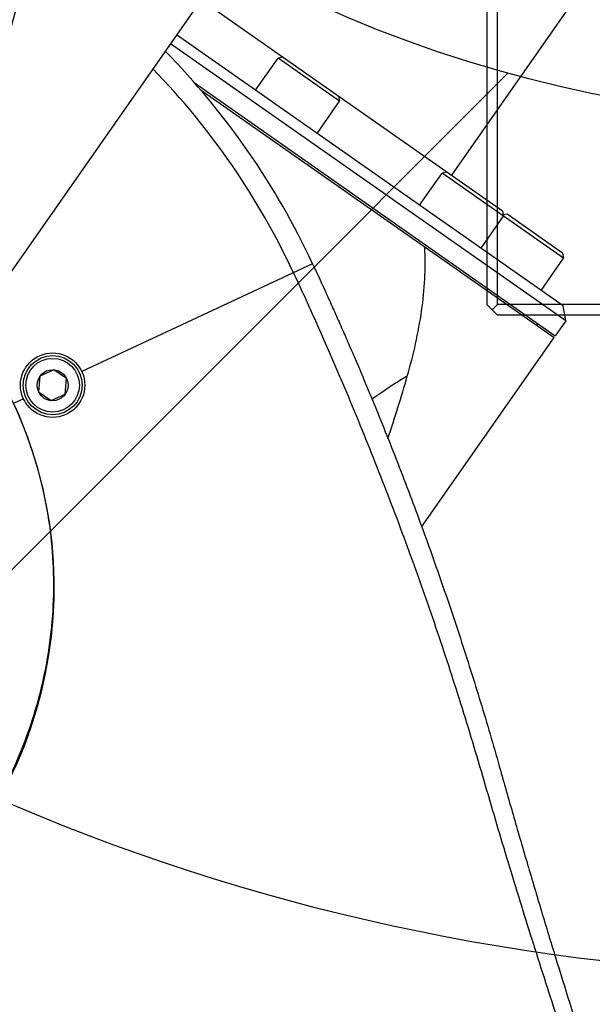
# Model space of a CAD drawing. Header units: millimetres. Extents: x 16 to 3344, y 34 to 2360.
# Tile 47 of 101: x 1962 to 2016, y 1437 to 1529. Entities that reach past the tile are written whole.
import ezdxf

# ---------------------------------------------------------------- set-up
doc = ezdxf.new("R2010")
doc.units = ezdxf.units.MM
doc.header["$LTSCALE"] = 185.02
doc.header["$PDMODE"] = 3
doc.header["$PDSIZE"] = 0.3
doc.linetypes.add('CENTER', pattern=[0.6, 0.375, -0.075, 0.075, -0.075])
doc.layers.get('0').update_dxf_attribs({"linetype": 'CONTINUOUS'})
doc.layers.get('Defpoints').update_dxf_attribs({"linetype": 'CONTINUOUS'})
for name, color, linetype in [('BOX_PBL29', 7, 'CONTINUOUS'), ('DEFAULT_1', 7, 'CENTER'), ('MIDDLE_ASM_PBL31', 7, 'CONTINUOUS'), ('new_view_7_VBL27', 7, 'CONTINUOUS'), ('TOP_ASM_PBL30', 7, 'CONTINUOUS')]:
    doc.layers.add(name, color=color, linetype=linetype)
doc.styles.get("Standard").update_dxf_attribs({"font": 'malgun.ttf'})
doc.dimstyles.new('DIMSTYLE_4', dxfattribs={"dimtxt": 16, "dimasz": 6, "dimexe": 1, "dimexo": 0.5, "dimgap": 4, "dimtad": 1, "dimdec": 1, "dimdsep": 46, "dimtxsty": 'Standard', "dimblk": '_FILLED', "dimblk1": '_FILLED', "dimblk2": '_FILLED', "dimcen": 0.09, "dimclrt": 134, "dimazin": 2, "dimtp": 0.5, "dimtm": 0.5, "dimtfac": 1, "dimtdec": 65535, "dimtofl": 0, "dimtmove": 0, "dimatfit": 3, "dimldrblk": '_FILLED', "dimfxl": 1, "dimtolj": 1, "dimarcsym": 0})
doc.dimstyles.new('DIMSTYLE_5', dxfattribs={"dimtxt": 16, "dimasz": 6, "dimexe": 1, "dimexo": 0.5, "dimtad": 1, "dimdsep": 46, "dimtxsty": 'Standard', "dimblk": '_FILLED', "dimblk1": '_FILLED', "dimblk2": '_FILLED', "dimcen": 0.09, "dimclrt": 134, "dimazin": 2, "dimtp": 0.5, "dimtm": 0.5, "dimtfac": 1, "dimtofl": 0, "dimtmove": 0, "dimatfit": 1, "dimldrblk": '_FILLED', "dimfxl": 1, "dimtolj": 1, "dimarcsym": 0})
doc.dimstyles.new('DIMSTYLE_6', dxfattribs={"dimtxt": 16, "dimasz": 6, "dimexe": 1, "dimexo": 0.5, "dimtad": 1, "dimdsep": 46, "dimtxsty": 'Standard', "dimblk": '_FILLED', "dimblk1": '_FILLED', "dimblk2": '_FILLED', "dimcen": 0.09, "dimclrt": 134, "dimazin": 2, "dimtp": 0.8, "dimtm": 0.8, "dimtfac": 1, "dimtofl": 0, "dimtmove": 0, "dimatfit": 1, "dimldrblk": '_FILLED', "dimfxl": 1, "dimtolj": 1, "dimarcsym": 0})

# ---------------------------------------------------------------- blocks, each defined once
blk = doc.blocks.new('_FILLED')
at = {"color": 0, "linetype": 'ByBlock'}
blk.add_solid([(0, 0), (-1, 0.2), (-1, -0.2)], dxfattribs=at)
blk = doc.blocks.new('*D7')
at = {"color": 0, "lineweight": -2, "transparency": 16777216}
for p, q in [((2040, 2041.91), (2040, 2096.329)), ((1809.422, 1310.611), (1778.209, 1266.034))]:
    blk.add_line(p, q, dxfattribs=at)
blk.add_arc((2040, 1639.91), 455.419, 90.75486, 234.24514, dxfattribs=at)
at = {"layer": 'Defpoints', "color": 0, "transparency": 16777216}
for p in [(2040, 2041.41), (2040, 2036.856), (1699.791, 1942.671), (1812.321, 1314.751), (1809.709, 1311.02)]:
    blk.add_point(p, dxfattribs=at)
at = {"color": 0, "lineweight": -2, "transparency": 16777216, "xscale": 6, "yscale": 6, "zscale": 6}
for p, rotation in [((2040, 2095.329), 0.3774296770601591), ((1778.782, 1266.853), 324.6225703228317)]:
    blk.add_blockref('_FILLED', p, dxfattribs=dict(at, rotation=rotation))
at = {"color": 134, "transparency": 16777216, "insert": (1581.499, 1784.475), "char_height": 16, "width": 47.46667, "attachment_point": 2, "rotation": 72.5, "line_spacing_factor": 0.9}
blk.add_mtext('\\A1;145°', dxfattribs=at)
blk = doc.blocks.new('*D8')
at = {"color": 0, "lineweight": -2, "transparency": 16777216}
for p, q in [((2154.625, 1476.08), (2154.805, 1476.08)), ((2154.715, 1475.99), (2154.715, 1476.17)), ((2357.616, 1440.481), (2463.182, 1421.959))]:
    blk.add_line(p, q, dxfattribs=at)
at = {"layer": 'Defpoints', "color": 0, "transparency": 16777216}
for p in [(1957.724, 1510.641), (2351.706, 1441.518)]:
    blk.add_point(p, dxfattribs=at)
at = {"color": 0, "lineweight": -2, "transparency": 16777216, "xscale": 6, "yscale": 6, "zscale": 6, "rotation": 170.048795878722}
blk.add_blockref('_FILLED', (2351.706, 1441.518), dxfattribs=at)
at = {"color": 134, "transparency": 16777216, "insert": (2460.544, 1443.918), "char_height": 16, "width": 79.52593, "attachment_point": 1, "line_spacing_factor": 0.9}
blk.add_mtext('\\A1;3-%%c400', dxfattribs=at)
blk = doc.blocks.new('*D10')
at = {"color": 0, "lineweight": -2, "transparency": 16777216}
for p, q in [((2366.983, 1880.572), (2439.637, 1934.047)), ((2439.637, 1934.047), (2492.251, 1934.047)), ((2039.91, 1639.91), (2040.09, 1639.91)), ((2040, 1639.82), (2040, 1640))]:
    blk.add_line(p, q, dxfattribs=at)
at = {"layer": 'Defpoints', "color": 0, "transparency": 16777216}
for p in [(2362.15, 1877.016), (1717.85, 1402.804)]:
    blk.add_point(p, dxfattribs=at)
at = {"color": 0, "lineweight": -2, "transparency": 16777216, "xscale": 6, "yscale": 6, "zscale": 6, "rotation": 216.3534432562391}
blk.add_blockref('_FILLED', (2362.15, 1877.016), dxfattribs=at)
at = {"color": 134, "transparency": 16777216, "insert": (2437.19, 1956.005), "char_height": 16, "width": 58.13333, "attachment_point": 1, "line_spacing_factor": 0.9}
blk.add_mtext('\\A1;%%c800', dxfattribs=at)
blk = doc.blocks.new('BOX_PBL29', base_point=(2057.579, 1706.011))
at = {"layer": 'BOX_PBL29', "color": 7}
for p, q in [((2044.579, 1574.711), (2044.579, 1883.711)), ((2023.579, 1635.871), (2023.579, 1546.711)), ((2024.579, 1546.711), (2024.579, 1635.184)), ((2024.579, 1545.711), (2023.579, 1546.711)), ((2024.579, 1546.711), (2024.079, 1546.211)), ((2090.579, 1546.711), (2024.579, 1546.711)), ((2090.579, 1545.711), (2024.579, 1545.711))]:
    blk.add_line(p, q, dxfattribs=at)
blk = doc.blocks.new('NEW_VIEW_7_VBL27', base_point=(2057.579, 1822.561))
at = {"layer": 'BOX_PBL29'}
blk.add_blockref('BOX_PBL29', (2057.579, 1706.011), dxfattribs=at)
blk = doc.blocks.new('rotated_0440C')
for radius, start, end in [(71.251, 25, 44.48727), (69.278, 24.99997, 44.1843), (40.484, 73.73038, 36.26962)]:
    blk.add_arc((3982.175, 1464.239), radius, start, end)
at = {"layer": 'MIDDLE_ASM_PBL31', "color": 7}
for p, q in [((4087.351, 1542.093), (4059.704, 1502.61)), ((4064.469, 1499.273), (4036.358, 1518.957)), ((4070.107, 1490.443), (4034.064, 1515.68)), ((4070.352, 1489.05), (4033.49, 1514.861)), ((4041.436, 1510.518), (4043.53, 1513.508)), ((4044.017, 1513.594), (4043.53, 1513.508)), ((4049.264, 1509.493), (4043.53, 1513.508)), ((4035.711, 1511.231), (4069.377, 1487.657)), ((4036.269, 1510.596), (4069.263, 1487.493)), ((4049.178, 1509.98), (4049.264, 1509.493)), ((4047.17, 1506.503), (4049.264, 1509.493)), ((4056.728, 1499.811), (4058.821, 1502.801)), ((4059.309, 1502.886), (4058.821, 1502.801)), ((4070.152, 1494.866), (4058.821, 1502.801)), ((4064.469, 1499.273), (4064.555, 1498.785)), ((4064.906, 1498.967), (4064.535, 1498.902)), ((4070.066, 1495.354), (4064.906, 1498.967)), ((4062.462, 1495.796), (4064.555, 1498.785)), ((4070.066, 1495.354), (4070.152, 1494.866)), ((4068.059, 1491.876), (4070.152, 1494.866)), ((4070.352, 1489.05), (4070.107, 1490.443)), ((4070.352, 1489.05), (4069.377, 1487.657)), ((4067.739, 1488.804), (4067.624, 1488.641)), ((4056.921, 1469.868), (4069.263, 1487.493))]:
    blk.add_line(p, q, dxfattribs=at)
blk.add_arc((3909.499, 1526.038), 152.039, 341.61559, 343.90559, dxfattribs=at)
for points, knots in [([(4055.579, 1483.89), (4056.153, 1485.887), (4057.068, 1489.862), (4057.318, 1493.955), (4057.198, 1495.941)], [0, 0, 0, 0, 0.510888, 1, 1, 1, 1]), ([(4055.579, 1483.89), (4055.212, 1483.673), (4054.095, 1482.992), (4053.008, 1482.261), (4052.292, 1481.745)], [0, 0, 0, 0, 0.2530503, 0.7771534, 0.7771534, 0.7771534, 0.7771534])]:
    blk.add_open_spline(points, degree=3, knots=knots, dxfattribs=at)
at = {"layer": 'TOP_ASM_PBL30', "color": 7}
for p, q in [((4046.75, 1494.351), (4025.225, 1484.314)), ((4022.631, 1484.484), (4021.323, 1483.874)), ((4023.814, 1483.656), (4022.631, 1484.484)), ((4021.323, 1483.874), (4021.197, 1482.436)), ((4023.688, 1482.218), (4023.814, 1483.656)), ((4021.197, 1482.436), (4022.38, 1481.608)), ((4019.787, 1481.778), (4018.856, 1481.344)), ((4022.38, 1481.608), (4023.688, 1482.218))]:
    blk.add_line(p, q, dxfattribs=at)
for radius in [3, 2.75, 2.5, 1.443]:
    blk.add_circle((4022.506, 1483.046), radius, dxfattribs=at)
for radius, start, end in [(71.251, 24.99996, 44.48724), (69.278, 24.99997, 44.1843)]:
    blk.add_arc((3982.175, 1464.239), radius, start, end, dxfattribs=at)
for points, knots in [([(4046.75, 1494.351), (4047.206, 1493.396), (4047.863, 1491.951), (4048.728, 1490.02), (4049.375, 1488.571), (4050.013, 1487.118), (4050.853, 1485.178), (4051.882, 1482.745), (4053.089, 1479.815), (4054.654, 1475.899), (4056.533, 1470.984), (4058.662, 1465.057), (4060.331, 1460.097), (4061.602, 1456.122), (4062.524, 1453.142), (4063.412, 1450.161), (4063.981, 1448.169), (4064.263, 1447.175)], [0, 0, 0, 0, 0.063017, 0.094521, 0.126021, 0.157515, 0.189002, 0.251944, 0.314838, 0.377669, 0.503097, 0.628134, 0.752689, 0.814758, 0.876673, 0.938424, 1, 1, 1, 1]), ([(4044.962, 1493.517), (4045.231, 1492.954), (4045.756, 1491.821), (4046.527, 1490.114), (4047.293, 1488.404), (4048.306, 1486.122), (4049.542, 1483.255), (4050.989, 1479.799), (4052.395, 1476.326), (4054.216, 1471.675), (4055.958, 1466.993), (4057.619, 1462.282), (4058.824, 1458.735), (4059.989, 1455.174), (4061.114, 1451.601), (4062.194, 1448.014), (4063.236, 1444.415), (4064.3, 1440.823), (4065.384, 1437.237), (4066.488, 1433.657), (4067.986, 1428.892), (4069.909, 1422.952), (4072.295, 1415.849), (4074.763, 1408.775), (4077.306, 1401.732), (4079.913, 1394.731), (4082.136, 1388.938), (4083.936, 1384.342), (4084.843, 1382.061), (4085.296, 1380.924)], [0, 0, 0, 0, 0.01565, 0.031301, 0.046951, 0.062601, 0.093902, 0.125202, 0.156503, 0.187803, 0.250403, 0.281704, 0.313005, 0.344305, 0.375606, 0.406906, 0.438207, 0.469508, 0.500808, 0.532109, 0.563409, 0.62601, 0.688611, 0.751212, 0.813801, 0.876285, 0.938463, 0.969339, 1, 1, 1, 1]), ([(4018.856, 1481.344), (4019.136, 1480.744), (4019.664, 1479.529), (4020.359, 1477.669), (4020.967, 1475.779), (4021.658, 1473.226), (4022.27, 1469.974), (4022.619, 1466.019), (4022.577, 1462.05), (4022.006, 1456.793), (4020.348, 1450.358), (4016.94, 1443.154), (4012.971, 1437.813), (4009.22, 1434.075), (4006.138, 1431.561), (4002.822, 1429.364), (4000.476, 1428.126), (3999.276, 1427.566)], [0, 0, 0, 0, 0.031313, 0.062601, 0.093868, 0.125132, 0.187627, 0.250092, 0.312544, 0.374999, 0.499822, 0.624711, 0.749644, 0.812209, 0.87479, 0.937388, 1, 1, 1, 1]), ([(4064.263, 1447.175), (4064.681, 1445.706), (4065.302, 1443.503), (4066.151, 1440.577), (4067.004, 1437.669), (4068.079, 1434.053), (4069.822, 1428.325), (4072.039, 1421.257), (4075.643, 1410.219), (4079.368, 1399.439), (4082.739, 1390.2), (4084.656, 1385.078), (4085.618, 1382.553), (4086.099, 1381.299)], [0, 0, 0, 0, 0.065999, 0.098874, 0.131663, 0.196964, 0.261875, 0.390405, 0.517029, 0.763652, 0.883217, 0.941969, 1, 1, 1, 1])]:
    blk.add_open_spline(points, degree=3, knots=knots, dxfattribs=at)
at = {"layer": 'BOX_PBL29', "rotation": 145}
blk.add_blockref('BOX_PBL29', (4084.386, 1610.212), dxfattribs=at)

msp = doc.modelspace()

# ---------------------------------------------------------------- linework, layer by layer
at = {"color": 134, "linetype": 'Continuous'}
msp.add_line((1802.25, 1318.234), (2007.983, 1523.967), dxfattribs=at)
at = {"color": 7}
msp.add_circle((2040, 1639.91), 120.282, dxfattribs=at)
msp.add_arc((2040, 1639.91), 400, 305, 235, dxfattribs=at)
at = {"layer": 'DEFAULT_1', "color": 1}
msp.add_circle((2040, 1639.91), 200, dxfattribs=at)
msp.add_arc((2154.715, 1476.08), 200, 160, 235, dxfattribs=at)

# ---------------------------------------------------------------- block references
msp.add_blockref('rotated_0440C', (-2056.98, 11.84))
at = {"layer": 'new_view_7_VBL27'}
msp.add_blockref('NEW_VIEW_7_VBL27', (2040, 1778.26), dxfattribs=at)

# ---------------------------------------------------------------- dimensions: what is measured, and where the dimension line sits
at = {"color": 134}
dim = msp.add_angular_dim_2l(base=(1699.791, 1942.671), line1=((2040, 2036.856), (2040, 2041.41)), line2=((1812.321, 1314.751), (1809.709, 1311.02)), dimstyle='DIMSTYLE_4', dxfattribs=at)
dim.commit()
dim.dimension.update_dxf_attribs({"geometry": '*D7', "text_midpoint": (1605.659, 1776.857), "dimtype": 162})
for p1, p2, text, dimstyle, picture, middle in [((1717.85, 1402.804), (2362.15, 1877.016), '%%c<>', 'DIMSTYLE_6', '*D10', (2466.256, 1934.047)), ((1957.724, 1510.641), (2351.706, 1441.518), '3-%%c<>', 'DIMSTYLE_5', '*D8', (2500.307, 1421.959))]:
    dim = msp.add_diameter_dim_2p(p1=p1, p2=p2, text=text, dimstyle=dimstyle, override={"dimtih": 1, "dimtoh": 1, "dimpost": '<>'}, dxfattribs=at)
    dim.commit()
    dim.dimension.update_dxf_attribs({"geometry": picture, "text_midpoint": middle, "dimtype": 163})

doc.saveas('drawing.dxf')
